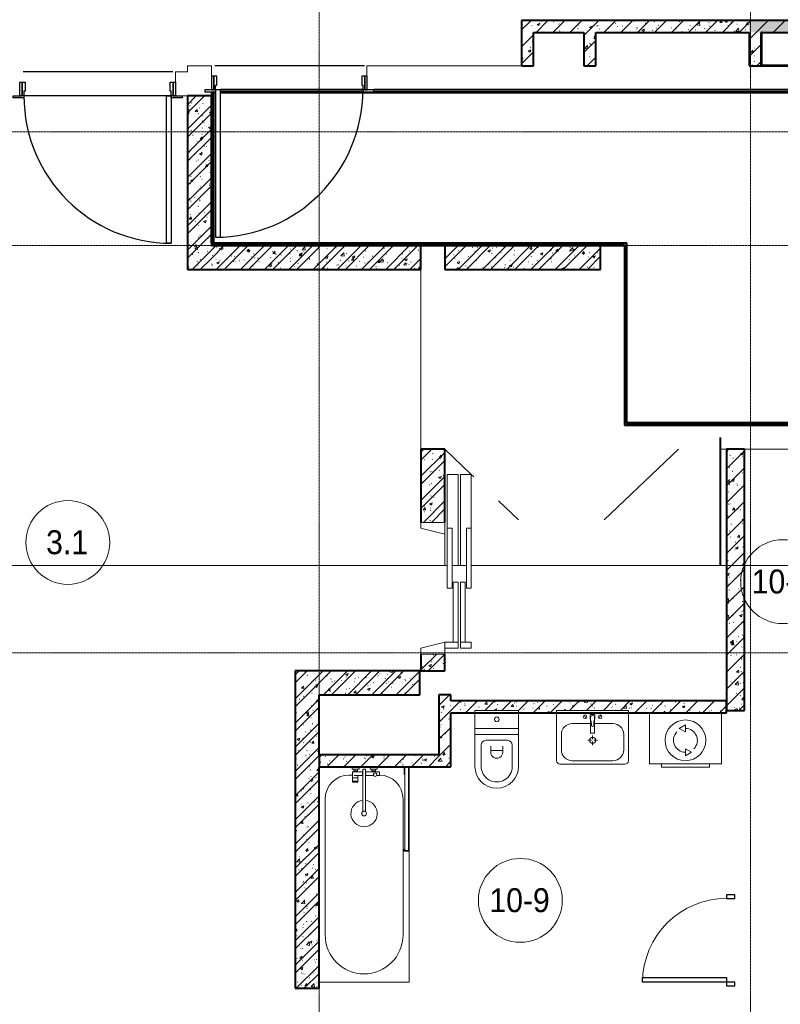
# Model space of a CAD drawing. Header units: millimetres. Extents: x 5617 to 125204, y 7718 to 237738.
# Tile 24 of 71: x 43239 to 49589, y 60366 to 68587. Entities that reach past the tile are written whole.
import ezdxf

# ---------------------------------------------------------------- set-up
doc = ezdxf.new("R2010")
doc.units = ezdxf.units.MM
for name, pattern in [('ADSK_Линия сетки', [25, 20, -2.5, 0, -2.5]), ('Линия сетки', [25, 20, -2.5, 0, -2.5]), ('Штрих_3_1_5_', [4.5, 3, -1.5]), ('Штриховая_ш3 п1_5', [4.5, 3, -1.5])]:
    doc.linetypes.add(name, pattern=pattern)
doc.layers.add('_Разделитель помещений_', color=4, linetype='Штриховая_ш3 п1_5', lineweight=40, true_color=0x00ffff)
for name, color, linetype, lineweight in [('Двери', 7, 'Continuous', 18), ('Каркас_Импост', 7, 'Continuous', 30), ('Марки помещений', 7, 'Continuous', 20), ('Монтажный зазор', 7, 'Continuous', 30), ('Оси', 7, 'Continuous', 9), ('Панель', 7, 'Continuous', 30), ('Перекрытия', 7, 'Continuous', 18), ('Сантехнические приборы', 7, 'Continuous', 18), ('Стены разрез', 7, 'Continuous', 40), ('Стены штриховка', 7, 'Continuous', 40), ('Форма', 7, 'Continuous', 18), ('Электрооборудование', 7, 'Continuous', 18)]:
    doc.layers.add(name, color=color, linetype=linetype, lineweight=lineweight)
doc.styles.add('Arial_3', font='arial.ttf', dxfattribs={"width": 0.9, "height": 200})
pattern_1 = [(50, (0, 0), (218.62117, -19.1268), [22.86, -251.46]), (355, (0, 0), (-42.29187, 229.2684), [18.288, -201.168]), (100.451, (18.22, -1.6), (176.33107, 210.13963), [19.428, -213.708]), (46.184, (0, 60.96), (325.29495, -50.45164), [34.29, -377.19]), (96.636, (27.1, 56.76), (284.883, 296.91266), [29.142, -320.562]), (351.184, (0, 60.96), (284.8858, 296.9107), [27.432, -301.752]), (21, (30.48, 45.72), (181.93753, -122.71832), [22.86, -251.46]), (326, (30.48, 45.72), (74.16223, 221.0262), [18.288, -201.168]), (71.451, (45.64, 35.5), (256.10035, 98.30526), [19.428, -213.708]), (37.5, (0, 0), (3.70639, 101.465895), [3.353, -195.377, 3.353, -200.863, -201.93]), (37.5, (0, 0), (3.70639, 101.465895), [-402.946, 3.353, -198.577]), (7.5, (0, 0), (80.18358, 120.21653), [3.353, -113.081, 3.353, -190.805, -76.962]), (7.5, (0, 0), (80.18358, 120.21653), [-310.591, 3.353, -73.609]), (327.5, (-67.97, 0), (162.708646, -6.87497), [3.353, -72.847, 3.353, -234.391, -315.468]), (327.5, (-67.97, 0), (162.708646, -6.87497), [-313.944, 3.353, -312.115]), (317.5, (-98.45, 0), (177.75468, 30.51183), [3.353, -95.707, 3.353, -154.534, -224.028]), (317.5, (-98.45, 0), (177.75468, 30.51183), [-256.946, 3.353, -220.675])]
pattern_2 = [(45, (0, 0), (-101.02788, 101.02788), []), (45, (67.35, 0), (-101.02788, 101.02788), [])]
pattern_3 = [(45, (0, 0), (-70.71068, 70.71068), [])]

# ---------------------------------------------------------------- blocks, each defined once
blk = doc.blocks.new('A_DOR_Door - Вн_3_Одинарная_800x2100-2816213-МКСС_K3_L26__85_950_')
at = {"layer": 'Двери', "color": 254, "lineweight": 30, "true_color": 0xcccccc}
for p, q in [((-350, 50), (-350, 750)), ((-350, 750), (-310, 750)), ((-350, 50), (-350, 750)), ((-310, 750), (-310, 50)), ((-380, 50), (-380, -20)), ((-350, 50), (-380, 50)), ((-310, 50), (-350, 50)), ((-350, -20), (-350, 50)), ((380, 50), (350, 50)), ((350, 50), (350, -20)), ((380, -20), (380, 50)), ((-380, -20), (-350, -20)), ((350, -20), (380, -20))]:
    blk.add_line(p, q, dxfattribs=at)
at = {"layer": 'Двери', "color": 254, "lineweight": 9, "true_color": 0xe5e5e5}
blk.add_arc((-350, 50), 700, 360, 90, dxfattribs=at)
blk = doc.blocks.new('101_Дверь_Однопольная - _НЧ_Мет_1200х2200_ЛК_По дизайн-проекту_угловая коробка_EI60_Пр-3473516-МКСС_K3_L26__85_950_')
at = {"layer": 'Двери', "color": 7, "lineweight": 30, "true_color": 0xffffff}
for p, q in [((-627.7, 100), (622.3, 100)), ((-627.7, -100), (622.3, -100))]:
    blk.add_line(p, q, dxfattribs=at)
at = {"layer": 'Каркас_Импост', "color": 254, "true_color": 0xcccccc}
for p, q in [((-705, 115), (-615, 115)), ((-705, 100), (-705, 115)), ((-630, 100), (-705, 100)), ((-630, -15), (-630, 100)), ((-615, 115), (-615, 60)), ((615, 115), (705, 115)), ((615, 60), (615, 115)), ((630, 100), (630, -15)), ((705, 100), (630, 100)), ((705, 115), (705, 100)), ((-615, 60), (-605, 60)), ((-605, 60), (-605, -15)), ((605, 60), (615, 60)), ((605, -15), (605, 60)), ((-605, -15), (-630, -15)), ((630, -15), (605, -15))]:
    blk.add_line(p, q, dxfattribs=at)
at = {"layer": 'Монтажный зазор', "color": 254, "true_color": 0xcccccc}
for p, q in [((-650, 100), (-630, 100)), ((-650, -15), (-650, 100)), ((-630, 100), (-630, -15)), ((630, -15), (630, 100)), ((630, 100), (650, 100)), ((650, 100), (650, -15)), ((-630, -15), (-650, -15)), ((650, -15), (630, -15))]:
    blk.add_line(p, q, dxfattribs=at)
at = {"layer": 'Панель', "color": 254, "true_color": 0xcccccc}
for p, q in [((-615, 1330), (-575, 1330)), ((-615, 100), (-615, 1330)), ((-575, 1330), (-575, 100)), ((-575, 100), (-615, 100))]:
    blk.add_line(p, q, dxfattribs=at)
blk.add_arc((-615, 100), 1230, 0, 90, dxfattribs=at)
blk = doc.blocks.new('101_Дверь_Однопольная - _НЧ_Мет_1200х2100_ЛК_По дизайн-проекту_угловая коробка_EI60_Л-3473520-МКСС_K3_L26__85_950_')
at = {"layer": 'Двери', "color": 7, "lineweight": 30, "true_color": 0xffffff}
for p, q in [((-627.7, 100), (622.3, 100)), ((-627.7, -100), (622.3, -100))]:
    blk.add_line(p, q, dxfattribs=at)
at = {"layer": 'Каркас_Импост', "color": 254, "true_color": 0xcccccc}
for p, q in [((-615, 115), (-705, 115)), ((-705, 115), (-705, 100)), ((-705, 100), (-630, 100)), ((-630, 100), (-630, -15)), ((-615, 60), (-615, 115)), ((705, 115), (615, 115)), ((615, 115), (615, 60)), ((630, -15), (630, 100)), ((630, 100), (705, 100)), ((705, 100), (705, 115)), ((-605, 60), (-615, 60)), ((-605, -15), (-605, 60)), ((615, 60), (605, 60)), ((605, 60), (605, -15)), ((-630, -15), (-605, -15)), ((605, -15), (630, -15))]:
    blk.add_line(p, q, dxfattribs=at)
at = {"layer": 'Монтажный зазор', "color": 254, "true_color": 0xcccccc}
for p, q in [((-630, 100), (-650, 100)), ((-650, 100), (-650, -15)), ((-630, -15), (-630, 100)), ((650, 100), (630, 100)), ((630, 100), (630, -15)), ((650, -15), (650, 100)), ((-650, -15), (-630, -15)), ((630, -15), (650, -15))]:
    blk.add_line(p, q, dxfattribs=at)
at = {"layer": 'Панель', "color": 254, "true_color": 0xcccccc}
for p, q in [((615, 1330), (575, 1330)), ((575, 1330), (575, 100)), ((615, 100), (615, 1330)), ((575, 100), (615, 100))]:
    blk.add_line(p, q, dxfattribs=at)
blk.add_arc((615, 100), 1230, 90, 180, dxfattribs=at)
blk = doc.blocks.new('A_MEQ_Elevator - Л2_корпус 3-3715703-МКСС_K3_L26__85_950_')
at = {"layer": 'Двери', "color": 254, "true_color": 0xcccccc}
for p, q in [((-500, 320), (-950, 320)), ((-950, 320), (-950, 230)), ((-500, 320), (-500, 280)), ((0, 320), (-500, 320)), ((-500, 280), (0, 280)), ((-50, 270), (-50, 230)), ((450, 270), (-50, 270)), ((0, 280), (0, 320)), ((500, 320), (450, 320)), ((450, 320), (450, 230)), ((450, 230), (450, 270)), ((500, 230), (500, 320)), ((-950, 230), (-190, 230)), ((-190, 210), (-950, 210)), ((-950, 210), (-950, 120)), ((-50, 230), (450, 230)), ((450, 210), (-50, 210)), ((-50, 210), (-50, 170)), ((-50, 170), (450, 170)), ((450, 230), (500, 230)), ((450, 170), (450, 210)), ((450, 210), (450, 100)), ((500, 210), (450, 210)), ((500, 100), (500, 210)), ((-950, 120), (-500, 120)), ((-450, 100), (-550, 100)), ((-550, 100), (-550, -100)), ((0, 160), (-500, 160)), ((-500, 160), (-500, 120)), ((-500, 120), (0, 120)), ((-500, -100), (-450, 100)), ((0, 120), (0, 160)), ((450, 100), (500, 100)), ((450, 100), (500, -100)), ((550, 100), (500, 100)), ((550, -100), (550, 100)), ((-550, -100), (-500, -100)), ((500, -100), (550, -100))]:
    blk.add_line(p, q, dxfattribs=at)
blk = doc.blocks.new('MR_Ванна - Санузел с ванной_1800x750-2507057-МКСС_K3_L26__85_950_')
at = {"layer": 'Сантехнические приборы', "color": 253, "true_color": 0xaaaaaa}
for p, q in [((900, 0), (-900, 0)), ((-900, 0), (-900, -750)), ((900, -275.2), (900, 0)), ((-505, -50), (630, -50)), ((780, -276.9), (770.9, -276.9)), ((770.9, -276.9), (770.9, -323.9)), ((770.9, -323.9), (780, -323.9)), ((807.5, -276.9), (780, -276.9)), ((780, -276.9), (780, -323.9)), ((780, -323.9), (780, -276.9)), ((780, -323.9), (807.5, -323.9)), ((807.5, -323.9), (807.5, -276.9)), ((858, -278.8), (807.5, -278.8)), ((807.5, -278.8), (807.5, -321.6)), ((807.5, -321.6), (826.3, -321.6)), ((826.3, -291.7), (826.3, -363.7)), ((830, -250), (830, -278.8)), ((858, -291.7), (858, -278.8)), ((858, -363.7), (858, -291.7)), ((866, -291.7), (858, -291.7)), ((858, -291.7), (858, -318.6)), ((858, -318.6), (866, -318.6)), ((880, -289), (866, -289)), ((866, -289), (866, -321)), ((866, -318.6), (866, -291.7)), ((866, -321), (880, -321)), ((900, -275.2), (880, -275.2)), ((880, -275.2), (880, -335)), ((880, -321), (880, -289)), ((900, -335), (900, -275.2)), ((880, -363.7), (524.9, -363.7)), ((524.9, -386.3), (880, -386.3)), ((826.3, -386.3), (826.3, -453.7)), ((858, -504.1), (858, -386.3)), ((880, -335), (900, -335)), ((880, -386.3), (880, -363.7)), ((900, -425), (900, -335)), ((826.3, -480.7), (826.3, -504.1)), ((858, -441.4), (858, -468.3)), ((866, -441.4), (858, -441.4)), ((858, -468.3), (866, -468.3)), ((866, -439), (866, -471)), ((880, -439), (866, -439)), ((866, -468.3), (866, -441.4)), ((866, -471), (880, -471)), ((880, -425), (880, -484.8)), ((900, -425), (880, -425)), ((880, -471), (880, -439)), ((880, -484.8), (900, -484.8)), ((900, -484.8), (900, -425)), ((900, -710), (900, -484.8)), ((826.3, -504.1), (858, -504.1)), ((630, -700), (-505, -700)), ((195, -710), (195, -750.1)), ((210, -710), (195, -710)), ((200, -745.1), (200, -715)), ((200, -715), (210, -715)), ((895, -715), (200, -715)), ((200, -715), (200, -745.1)), ((210, -715), (210, -710)), ((900, -710), (835, -710)), ((835, -710), (835, -715)), ((835, -715), (895, -715)), ((895, -715), (895, -745.1)), ((895, -745.1), (895, -715)), ((900, -750), (900, -710)), ((-900, -750), (195.1, -750)), ((195, -750.1), (210, -750.1)), ((210, -745.1), (200, -745.1)), ((200, -745.1), (895, -745.1)), ((210, -750.1), (210, -745.1)), ((210, -750), (885, -750)), ((895, -745.1), (885, -745.1)), ((885, -745.1), (885, -750)), ((885, -750), (900, -750))]:
    blk.add_line(p, q, dxfattribs=at)
for centre, radius, start, end in [((-505, -375), 325, 90, 270), ((630, -250), 200, 360, 90), ((508.5, -375), 110, 5.91598, 354.08402), ((508.5, -375), 20, 90, 270), ((508.5, -375), 20, 270, 90), ((508.5, -375), 20, 325.4667, 34.5333), ((843.9, -375), 15.5, 47.00933, 132.99067), ((843.9, -375), 15.5, 227.00933, 312.99067), ((832.8, -467.2), 15, 90, 270), ((832.8, -467.2), 15, 244.04828, 115.95172), ((832.8, -467.2), 15, 270, 90), ((630, -500), 200, 270, 358.81432)]:
    blk.add_arc(centre, radius, start, end, dxfattribs=at)
blk = doc.blocks.new('MR_Унитаз напольный - Санузел с ванной-2637410-МКСС_K3_L26__85_950_')
at = {"layer": 'Сантехнические приборы', "color": 253, "true_color": 0xaaaaaa}
for p, q in [((-182.5, 0), (-182.5, 267.5)), ((-130, 267.5), (-130, 90)), ((130, 90), (130, 267.5)), ((182.5, 267.5), (182.5, 0)), ((-50, 150), (-50, 100)), ((-50, 135), (50, 135)), ((50, 100), (50, 150)), ((182.5, 0), (-182.5, 0)), ((-182.5, -50), (-182.5, 0)), ((-182.5, 0), (182.5, 0)), ((-90, 50), (90, 50)), ((182.5, 0), (182.5, -50)), ((-182.5, -50), (182.5, -50)), ((-182.5, -200), (-182.5, -50)), ((182.5, -50), (-182.5, -50)), ((182.5, -50), (182.5, -200)), ((182.5, -200), (-182.5, -200))]:
    blk.add_line(p, q, dxfattribs=at)
for centre, radius, start, end in [((0, 267.5), 182.5, 0, 180), ((0, 267.5), 130, 360, 180), ((0, 150), 50, 360, 180), ((-90, 90), 40, 180, 270), ((90, 90), 40, 270, 360), ((0, -125), 20, 360, 180), ((0, -125), 20, 180, 360)]:
    blk.add_arc(centre, radius, start, end, dxfattribs=at)
blk = doc.blocks.new('MR_Тумба-Умывальник с зеркалом - Тумба-умывальник_600-V68-МКСС_K3_L26__85_950_')
at = {"layer": 'Сантехнические приборы', "color": 253, "true_color": 0xaaaaaa}
for p, q in [((-300, 0), (-300, -420)), ((300, 0), (-300, 0)), ((300, -420), (300, 0)), ((-300, -20), (300, -20)), ((-69.7, -39.8), (-55.6, -66.3)), ((20, -33.1), (-20, -33.1)), ((-20, -33.1), (-20, -73.1)), ((-20, -73.1), (-17, -73.1)), ((-17, -60), (-17, -73.1)), ((-17, -73.1), (-17, -187.9)), ((17, -73.1), (17, -60)), ((17, -187.9), (17, -73.1)), ((17, -73.1), (20, -73.1)), ((20, -73.1), (20, -33.1)), ((69.7, -39.8), (55.6, -66.3)), ((-17, -110), (-170, -110)), ((170, -110), (17, -110)), ((-260, -200), (-260, -330)), ((-14, -190.9), (14, -190.9)), ((0, -210), (0, -240)), ((260, -330), (260, -200)), ((-10, -250), (-40, -250)), ((0, -290), (0, -260)), ((40, -250), (10, -250)), ((-270, -450), (270, -450)), ((-170, -420), (170, -420))]:
    blk.add_line(p, q, dxfattribs=at)
for centre, radius, start, end in [((-62.7, -53.1), 15, 360, 180), ((-62.7, -53.1), 15, 180, 360), ((0, -60), 17, 360, 180), ((-217.6, -129.9), 208.5, 1.5946, 15.81769), ((217.6, -129.9), 208.5, 164.18231, 178.4054), ((62.7, -53.1), 15, 360, 180), ((62.7, -53.1), 15, 180, 360), ((-170, -200), 90, 90, 180), ((0, -124.1), 9.19, 180, 360), ((170, -200), 90, 360, 90), ((0, -250), 25, 0, 180), ((-14, -187.9), 3, 180, 270), ((-14, -187.9), 3, 195, 261.24066), ((14, -187.9), 3, 270, 0), ((14, -187.9), 3, 285, 345), ((0, -250), 25, 180, 0), ((-170, -330), 90, 180, 270), ((170, -330), 90, 270, 360), ((-270, -420), 30, 180, 270), ((270, -420), 30, 270, 360)]:
    blk.add_arc(centre, radius, start, end, dxfattribs=at)
blk = doc.blocks.new('MR_Стиральная машина - Стиральная машина_450-2507058-МКСС_K3_L26__85_950_')
at = {"layer": 'Электрооборудование', "color": 253, "true_color": 0xaaaaaa}
for p, q in [((300, 0), (-300, 0)), ((-300, 0), (-300, -420)), ((300, -420), (300, 0)), ((0, -95), (-52, -125)), ((-52, -125), (0, -155)), ((0, -155), (0, -95)), ((0, -295), (0, -355)), ((52, -325), (0, -295)), ((0, -355), (52, -325)), ((-300, -420), (300, -420)), ((-200, -420), (-200, -450)), ((-200, -450), (200, -450)), ((200, -450), (200, -420))]:
    blk.add_line(p, q, dxfattribs=at)
for radius, start, end in [(170, 360, 180), (100, 135, 270), (100, 315, 90), (170, 180, 360)]:
    blk.add_arc((0, -225), radius, start, end, dxfattribs=at)
blk = doc.blocks.new('135_SLK_K3_AR_rvt-1-МКСС_K3_L26__85_950_')
at = {"layer": 'Стены разрез', "lineweight": 9, "true_color": 0xcccccc}
h = blk.add_hatch(dxfattribs=at)
h.set_pattern_fill('FP_1', color=254, style=0, pattern_type=2)
h.set_pattern_definition(pattern_1)
h.paths.add_polyline_path([(84440, 68200), (84540, 68200), (84540, 68580), (84440, 68580), (84440, 68464.2)])
h = blk.add_hatch(dxfattribs=at)
h.set_pattern_fill('FP_2', color=254, style=0, pattern_type=2)
h.set_pattern_definition(pattern_3)
h.paths.add_polyline_path([(84440, 68200), (84540, 68200), (84540, 68580), (84440, 68580), (84440, 68464.2)])
h = blk.add_hatch(dxfattribs=at)
h.set_pattern_fill('FP_1', color=254, style=0, pattern_type=2)
h.set_pattern_definition(pattern_1)
h.paths.add_polyline_path([(84960, 68480), (86340, 68480), (86340, 68580), (84540, 68580), (84540, 68480), (84790.2, 68480)])
h = blk.add_hatch(dxfattribs=at)
h.set_pattern_fill('FP_2', color=254, style=0, pattern_type=2)
h.set_pattern_definition(pattern_3)
h.paths.add_polyline_path([(84960, 68480), (86340, 68480), (86340, 68580), (84540, 68580), (84540, 68480), (84790.2, 68480)])
h = blk.add_hatch(dxfattribs=at)
h.set_pattern_fill('FP_1', color=254, style=0, pattern_type=2)
h.set_pattern_definition(pattern_1)
h.paths.add_polyline_path([(96430, 68480), (96430, 68580), (86340, 68580), (86340, 68480), (95741, 68480)])
h = blk.add_hatch(dxfattribs=at)
h.set_pattern_fill('FP_2', color=254, style=0, pattern_type=2)
h.set_pattern_definition(pattern_3)
h.paths.add_polyline_path([(96430, 68480), (96430, 68580), (86340, 68580), (86340, 68480), (95741, 68480)])
h = blk.add_hatch(dxfattribs=at)
h.set_pattern_fill('FP_1', color=254, style=0, pattern_type=2)
h.set_pattern_definition(pattern_1)
h.paths.add_polyline_path([(85060, 68200), (85060, 68480), (84960, 68480), (84960, 68200)])
h = blk.add_hatch(dxfattribs=at)
h.set_pattern_fill('FP_2', color=254, style=0, pattern_type=2)
h.set_pattern_definition(pattern_3)
h.paths.add_polyline_path([(85060, 68200), (85060, 68480), (84960, 68480), (84960, 68200)])
h = blk.add_hatch(dxfattribs=at)
h.set_pattern_fill('FP_1', color=254, style=0, pattern_type=2)
h.set_pattern_definition(pattern_1)
h.paths.add_polyline_path([(86440, 68202.5), (86440, 68480), (86340, 68480), (86340, 68202.5)])
h = blk.add_hatch(dxfattribs=at)
h.set_pattern_fill('FP_2', color=254, style=0, pattern_type=2)
h.set_pattern_definition(pattern_3)
h.paths.add_polyline_path([(86440, 68202.5), (86440, 68480), (86340, 68480), (86340, 68202.5)])
h = blk.add_hatch(dxfattribs=at)
h.set_pattern_fill('FP_1', color=254, style=0, pattern_type=2)
h.set_pattern_definition(pattern_1)
h.paths.add_polyline_path([(81850, 66500), (81850, 67950), (81650, 67950), (81650, 66500)])
h = blk.add_hatch(dxfattribs=at)
h.set_pattern_fill('FP_3', color=254, style=0, pattern_type=2)
h.set_pattern_definition(pattern_2)
h.paths.add_polyline_path([(81850, 66500), (81850, 67950), (81650, 67950), (81650, 66500)])
h = blk.add_hatch(dxfattribs=at)
h.set_pattern_fill('FP_1', color=254, style=0, pattern_type=2)
h.set_pattern_definition(pattern_1)
h.paths.add_polyline_path([(83600, 66500), (83600, 66700), (81850, 66700), (81850, 66500), (82965, 66500)])
h = blk.add_hatch(dxfattribs=at)
h.set_pattern_fill('FP_3', color=254, style=0, pattern_type=2)
h.set_pattern_definition(pattern_2)
h.paths.add_polyline_path([(83600, 66500), (83600, 66700), (81850, 66700), (81850, 66500), (82965, 66500)])
h = blk.add_hatch(dxfattribs=at)
h.set_pattern_fill('FP_1', color=254, style=0, pattern_type=2)
h.set_pattern_definition(pattern_1)
h.paths.add_polyline_path([(85100, 66500), (85100, 66700), (83800, 66700), (83800, 66500), (84790.2, 66500)])
h = blk.add_hatch(dxfattribs=at)
h.set_pattern_fill('FP_3', color=254, style=0, pattern_type=2)
h.set_pattern_definition(pattern_2)
h.paths.add_polyline_path([(85100, 66500), (85100, 66700), (83800, 66700), (83800, 66500), (84790.2, 66500)])
h = blk.add_hatch(dxfattribs=at)
h.set_pattern_fill('FP_1', color=254, style=0, pattern_type=2)
h.set_pattern_definition(pattern_1)
h.paths.add_polyline_path([(83800, 64390), (83800, 65000), (83600, 65000), (83600, 64390)])
h = blk.add_hatch(dxfattribs=at)
h.set_pattern_fill('FP_3', color=254, style=0, pattern_type=2)
h.set_pattern_definition(pattern_2)
h.paths.add_polyline_path([(83800, 64390), (83800, 65000), (83600, 65000), (83600, 64390)])
h = blk.add_hatch(dxfattribs=at)
h.set_pattern_fill('FP_1', color=254, style=0, pattern_type=2)
h.set_pattern_definition(pattern_1)
h.paths.add_polyline_path([(86300, 62820), (86300, 65000), (86150, 65000), (86150, 62820), (86159, 62820)])
h = blk.add_hatch(dxfattribs=at)
h.set_pattern_fill('FP_2', color=254, style=0, pattern_type=2)
h.set_pattern_definition(pattern_3)
h.paths.add_polyline_path([(86300, 62820), (86300, 65000), (86150, 65000), (86150, 62820), (86159, 62820)])
h = blk.add_hatch(dxfattribs=at)
h.set_pattern_fill('FP_1', color=254, style=0, pattern_type=2)
h.set_pattern_definition(pattern_1)
h.paths.add_polyline_path([(83800, 63150), (83800, 63290), (83600, 63290), (83600, 63150)])
h = blk.add_hatch(dxfattribs=at)
h.set_pattern_fill('FP_3', color=254, style=0, pattern_type=2)
h.set_pattern_definition(pattern_2)
h.paths.add_polyline_path([(83800, 63150), (83800, 63290), (83600, 63290), (83600, 63150)])
h = blk.add_hatch(dxfattribs=at)
h.set_pattern_fill('FP_1', color=254, style=0, pattern_type=2)
h.set_pattern_definition(pattern_1)
h.paths.add_polyline_path([(82725.6, 60500), (82750, 60500), (82750, 63150), (82550, 63150), (82550, 60500), (82672.1, 60500)])
h = blk.add_hatch(dxfattribs=at)
h.set_pattern_fill('FP_3', color=254, style=0, pattern_type=2)
h.set_pattern_definition(pattern_2)
h.paths.add_polyline_path([(82725.6, 60500), (82750, 60500), (82750, 63150), (82550, 63150), (82550, 60500), (82672.1, 60500)])
h = blk.add_hatch(dxfattribs=at)
h.set_pattern_fill('FP_1', color=254, style=0, pattern_type=2)
h.set_pattern_definition(pattern_1)
h.paths.add_polyline_path([(82750, 62950), (83590, 62950), (83590, 63150), (82750, 63150)])
h = blk.add_hatch(dxfattribs=at)
h.set_pattern_fill('FP_3', color=254, style=0, pattern_type=2)
h.set_pattern_definition(pattern_2)
h.paths.add_polyline_path([(82750, 62950), (83590, 62950), (83590, 63150), (82750, 63150)])
h = blk.add_hatch(dxfattribs=at)
h.set_pattern_fill('FP_1', color=254, style=0, pattern_type=2)
h.set_pattern_definition(pattern_1)
h.paths.add_polyline_path([(83850, 62350), (83850, 62950), (83750, 62950), (83750, 62350)])
h = blk.add_hatch(dxfattribs=at)
h.set_pattern_fill('FP_2', color=254, style=0, pattern_type=2)
h.set_pattern_definition(pattern_3)
h.paths.add_polyline_path([(83850, 62350), (83850, 62950), (83750, 62950), (83750, 62350)])
h = blk.add_hatch(dxfattribs=at)
h.set_pattern_fill('FP_1', color=254, style=0, pattern_type=2)
h.set_pattern_definition(pattern_1)
h.paths.add_polyline_path([(86150, 62800), (86150, 62900), (83850, 62900), (83850, 62800), (84050.2, 62800), (84050.2, 62820), (84415.2, 62820), (84415.2, 62800), (84732.7, 62800), (84732.7, 62820), (85332.7, 62820), (85332.7, 62800), (85702.7, 62800)])
h = blk.add_hatch(dxfattribs=at)
h.set_pattern_fill('FP_2', color=254, style=0, pattern_type=2)
h.set_pattern_definition(pattern_3)
h.paths.add_polyline_path([(86150, 62800), (86150, 62900), (83850, 62900), (83850, 62800), (84050.2, 62800), (84050.2, 62820), (84415.2, 62820), (84415.2, 62800), (84732.7, 62800), (84732.7, 62820), (85332.7, 62820), (85332.7, 62800), (85702.7, 62800)])
h = blk.add_hatch(dxfattribs=at)
h.set_pattern_fill('FP_1', color=254, style=0, pattern_type=2)
h.set_pattern_definition(pattern_1)
h.paths.add_polyline_path([(83465, 62350), (83750, 62350), (83750, 62450), (82750, 62450), (82750, 62350), (83460, 62350)])
h = blk.add_hatch(dxfattribs=at)
h.set_pattern_fill('FP_2', color=254, style=0, pattern_type=2)
h.set_pattern_definition(pattern_3)
h.paths.add_polyline_path([(83465, 62350), (83750, 62350), (83750, 62450), (82750, 62450), (82750, 62350), (83460, 62350)])
at = {"color": 254, "lineweight": 18, "true_color": 0xcccccc}
for p, q in [((83800, 65000), (84018.6, 64790)), ((85128.1, 64410), (85750, 65000)), ((84020, 64788.6), (84040, 64769.4)), ((84247.6, 64570), (84414.1, 64410))]:
    blk.add_line(p, q, dxfattribs=at)
at = {"layer": '_Разделитель помещений_', "color": 7, "linetype": 'Штрих_3_1_5_', "true_color": 0xccffff}
blk.add_line((86100, 64030), (86100, 65100), dxfattribs=at)
at = {"layer": 'Перекрытия', "color": 254, "true_color": 0xcccccc}
for p, q in [((81549.3, 68065), (81549.3, 68150)), ((81549.3, 68150), (81650, 68150)), ((81650, 68150), (81650, 68200)), ((81650, 68200), (81850, 68200)), ((81850, 68200), (81850, 68115)), ((83149.3, 68115), (83149.3, 68200)), ((83149.3, 68200), (83600, 68200)), ((83600, 68200), (84440, 68200)), ((81475, 67950), (80285, 67950)), ((80285, 67950), (81475, 67950)), ((81650, 67950), (81605, 67950)), ((83600, 65100), (83600, 66500)), ((83600, 65000), (83600, 65100)), ((86150, 65000), (86100, 65000)), ((86100, 65000), (86100, 64030)), ((86985, 65000), (86300, 65000)), ((83800, 64030), (83800, 64290))]:
    blk.add_line(p, q, dxfattribs=at)
at = {"layer": 'Стены разрез', "color": 254, "true_color": 0xcccccc}
for p, q in [((84440, 68580), (84440, 68200)), ((84540, 68580), (84440, 68580)), ((86340, 68580), (84540, 68580)), ((96430, 68580), (86340, 68580)), ((84540, 68480), (84960, 68480)), ((84540, 68200), (84540, 68480)), ((84960, 68480), (84960, 68200)), ((85060, 68480), (86340, 68480)), ((85060, 68200), (85060, 68480)), ((86340, 68480), (86340, 68202.5)), ((86440, 68480), (86710, 68480)), ((86440, 68202.5), (86440, 68480)), ((86440, 68480), (86440, 68200)), ((86445, 68480), (86440, 68480)), ((86445, 68205), (86445, 68480)), ((84440, 68200), (84540, 68200)), ((84960, 68200), (85060, 68200)), ((86340, 68202.5), (86440, 68202.5)), ((86440, 68200), (86445, 68200)), ((86705, 68205), (86445, 68205)), ((86445, 68200), (86707.5, 68200)), ((81850, 67985), (81850, 67980)), ((83115, 68000), (81925, 68000)), ((87600.6, 68000), (83205, 68000)), ((81650, 67950), (81650, 66500)), ((81850, 67950), (81650, 67950)), ((81850, 67980), (81850, 67950)), ((81870, 67980), (81885, 67980)), ((81870, 66700), (81870, 67980)), ((81925, 67980), (87200.6, 67980)), ((85300, 66720), (81850, 66720)), ((83600, 66500), (83600, 66700)), ((83600, 66700), (85300, 66700)), ((85100, 66700), (83800, 66700)), ((83800, 66700), (83800, 66500)), ((85100, 66500), (85100, 66700)), ((85320, 66720), (85300, 66720)), ((85300, 66700), (85300, 65200)), ((85320, 65220), (85320, 66720)), ((81650, 66500), (81850, 66500)), ((81850, 66500), (83600, 66500)), ((83800, 66500), (85100, 66500)), ((85300, 65200), (85315, 65200)), ((85315, 65200), (85320, 65200)), ((92393.7, 65220), (85320, 65220)), ((85320, 65200), (92400.1, 65200)), ((83800, 65000), (83600, 65000)), ((83600, 65000), (83600, 64390)), ((83800, 64390), (83800, 65000)), ((86300, 65000), (86150, 65000)), ((86150, 65000), (86150, 62820)), ((86300, 62820), (86300, 65000)), ((83600, 63290), (83600, 63150)), ((83800, 63150), (83800, 63290)), ((82550, 63150), (82550, 60500)), ((82750, 63150), (82550, 63150)), ((83590, 63150), (82750, 63150)), ((83590, 62950), (83590, 63150)), ((83600, 63150), (83800, 63150)), ((82750, 62450), (82750, 62950)), ((82750, 62950), (83590, 62950)), ((83750, 62950), (83750, 62450)), ((83850, 62950), (83750, 62950)), ((83850, 62900), (83850, 62950)), ((86150, 62900), (83850, 62900)), ((86150, 62800), (86150, 62900)), ((86150, 62820), (86300, 62820)), ((83850, 62350), (83850, 62800)), ((83850, 62800), (86150, 62800)), ((83750, 62450), (82750, 62450)), ((82750, 60500), (82750, 62350)), ((82750, 62350), (83750, 62350)), ((83750, 62350), (83850, 62350)), ((82550, 60500), (82750, 60500))]:
    blk.add_line(p, q, dxfattribs=at)
at = {"layer": 'Стены штриховка', "color": 254, "true_color": 0xcccccc}
for p, q in [((81865, 67980), (81865, 67985)), ((81925, 67985), (83115, 67985)), ((83205, 67985), (87200.6, 67985)), ((81850, 66720), (81850, 67950)), ((81850, 67950), (81850, 66700)), ((81865, 66700), (81865, 67980)), ((81850, 66720), (81850, 66715)), ((85300, 66715), (81850, 66715)), ((81850, 66715), (81850, 66700)), ((81850, 66700), (81865, 66700)), ((81850, 66700), (81865, 66700)), ((81865, 66700), (81870, 66700)), ((81865, 66700), (81870, 66700)), ((83600, 66700), (81870, 66700)), ((81870, 66700), (83600, 66700)), ((85300, 66715), (85300, 66720)), ((85315, 65215), (85315, 66720)), ((85320, 65215), (85315, 65215)), ((92395.3, 65215), (85320, 65215)), ((82750, 62450), (82750, 62350))]:
    blk.add_line(p, q, dxfattribs=at)
at = {"layer": 'Двери', "color": 254, "lineweight": 18, "true_color": 0xe5e5e5}
for name, p, rotation in [('101_Дверь_Однопольная - _НЧ_Мет_1200х2200_ЛК_По дизайн-проекту_угловая коробка_EI60_Пр-3473516-МКСС_K3_L26__85_950_', (80900, 68050), 180), ('101_Дверь_Однопольная - _НЧ_Мет_1200х2100_ЛК_По дизайн-проекту_угловая коробка_EI60_Л-3473520-МКСС_K3_L26__85_950_', (82500, 68100), 180), ('A_MEQ_Elevator - Л2_корпус 3-3715703-МКСС_K3_L26__85_950_', (83700, 63840), 270), ('A_DOR_Door - Вн_3_Одинарная_800x2100-2816213-МКСС_K3_L26__85_950_', (86200, 60900), 90.00000000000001)]:
    blk.add_blockref(name, p, dxfattribs=dict(at, rotation=rotation))
at = {"layer": 'Сантехнические приборы', "color": 253, "lineweight": 18, "true_color": 0xaaaaaa}
for name, p, rotation in [('MR_Унитаз напольный - Санузел с ванной-2637410-МКСС_K3_L26__85_950_', (84232.7, 62620), 180), ('MR_Ванна - Санузел с ванной_1800x750-2507057-МКСС_K3_L26__85_950_', (82750, 61450), 90.00000000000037)]:
    blk.add_blockref(name, p, dxfattribs=dict(at, rotation=rotation))
blk.add_blockref('MR_Тумба-Умывальник с зеркалом - Тумба-умывальник_600-V68-МКСС_K3_L26__85_950_', (85032.7, 62820), dxfattribs=at)
at = {"layer": 'Электрооборудование', "color": 253, "lineweight": 18, "true_color": 0xaaaaaa}
blk.add_blockref('MR_Стиральная машина - Стиральная машина_450-2507058-МКСС_K3_L26__85_950_', (85807.7, 62795), dxfattribs=at)
blk = doc.blocks.new('135_SLK_K3_AR_FCD_rvt-1-МКСС_K3_L26__85_950_')
at = {"layer": 'Форма', "color": 254, "lineweight": 9, "true_color": 0xcccccc}
for p, q in [((83820, 64030), (78580, 64030)), ((83980, 64030), (83860, 64030)), ((87230.3, 64030), (84020, 64030))]:
    blk.add_line(p, q, dxfattribs=at)
blk = doc.blocks.new('050_Марка_Помещение - Номер-620969-МКСС_K3_L26__85_950_')
at = {"layer": 'Марки помещений'}
blk.add_circle((0, 0), 3.5, dxfattribs=at)

msp = doc.modelspace()

# ---------------------------------------------------------------- linework, layer by layer
at = {"layer": 'Оси', "linetype": 'Линия сетки'}
for p, q in [((45739.2, 55989.9), (45739.2, 77400)), ((49339.2, 55989.9), (49339.2, 77400))]:
    msp.add_line(p, q, dxfattribs=at)
at = {"layer": 'Оси', "linetype": 'ADSK_Линия сетки'}
for p, q in [((87439.2, 67650), (26968.8, 67650)), ((87439.2, 66700), (26968.8, 66700)), ((87439.2, 63300), (26968.8, 63300))]:
    msp.add_line(p, q, dxfattribs=at)

# ---------------------------------------------------------------- block references
at = {"lineweight": 5}
for name in ['135_SLK_K3_AR_FCD_rvt-1-МКСС_K3_L26__85_950_', '135_SLK_K3_AR_rvt-1-МКСС_K3_L26__85_950_']:
    msp.add_blockref(name, (-37010.8, 0), dxfattribs=at)
at = {"layer": 'Марки помещений', "xscale": 99.99999999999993, "yscale": 99.99999999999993, "zscale": 99.99999999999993}
for p in [(43640.5, 64222.3), (49609.2, 63894.4), (47418.9, 61233.7)]:
    msp.add_blockref('050_Марка_Помещение - Номер-620969-МКСС_K3_L26__85_950_', p, dxfattribs=at)

# ---------------------------------------------------------------- texts
at = {"layer": 'Марки помещений', "lineweight": 9, "char_height": 200, "attachment_point": 1, "style": 'Arial_3'}
for s, insert, width in [('3.1', (43459.8, 64324), 432.911), ('10-6', (49351.1, 63996.1), 620.506), ('10-9', (47160.9, 61335.4), 620.506)]:
    msp.add_mtext(s, dxfattribs=dict(at, insert=insert, width=width))

doc.saveas('drawing.dxf')
